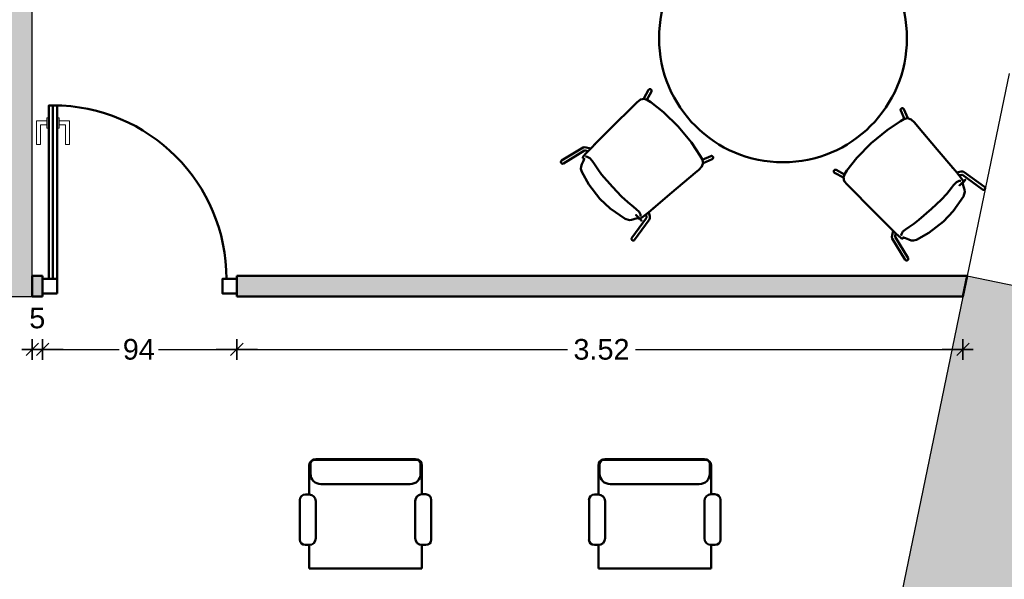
# Model space of a CAD drawing. Header units: metres. Extents: x -1 to 430, y -6 to 31.
# Tile 22 of 24: x 421.45 to 426.21, y 22.84 to 25.54. Entities that reach past the tile are written whole.
import ezdxf

# ---------------------------------------------------------------- set-up
doc = ezdxf.new("R2010")
doc.units = ezdxf.units.M
doc.header["$PDMODE"] = 65
doc.linetypes.add('CONTINUA', pattern=[0])
for name, color, linetype, lineweight in [('3D P2 MOBLES', 7, 'CONTINUA', 25), ('3D P2 MURS', 7, 'CONTINUA', 25), ('3D P2 MURS NOUS', 7, 'CONTINUA', 25), ('P2 MAMPARES', 7, 'CONTINUA', 25)]:
    doc.layers.add(name, color=color, linetype=linetype, lineweight=lineweight)
doc.styles.add('ARIAL', font='arial.ttf')
doc.dimstyles.new('DIMSTYLE_5', dxfattribs={"dimtxt": 0.1, "dimasz": 0.1, "dimexe": 0, "dimexo": 1e-06, "dimgap": 0.05, "dimtad": 0, "dimdec": 0, "dimlfac": 100, "dimrnd": 1, "dimzin": 4, "dimdsep": 46, "dimtxsty": 'ARIAL', "dimblk1": 'ALL_ML_STRICH', "dimblk2": 'ALL_ML_STRICH', "dimsah": 1, "dimcen": 0, "dimse1": 1, "dimse2": 1, "dimclrd": 2, "dimclre": 2, "dimclrt": 2, "dimadec": 0, "dimazin": 0, "dimtfac": 1, "dimtdec": 0, "dimtix": 1, "dimtmove": 2, "dimatfit": 3, "dimfxl": 0, "dimtzin": 0, "dimlwd": 0, "dimlwe": 35, "dimarcsym": 0})
doc.dimstyles.new('DIMSTYLE_6', dxfattribs={"dimtxt": 0.1, "dimasz": 0.1, "dimexe": 0, "dimexo": 1e-06, "dimgap": 0.05, "dimtad": 2, "dimdec": 0, "dimlfac": 100, "dimrnd": 1, "dimzin": 4, "dimdsep": 46, "dimtxsty": 'ARIAL', "dimblk1": 'ALL_ML_STRICH', "dimblk2": 'ALL_ML_STRICH', "dimsah": 1, "dimcen": 0, "dimse1": 1, "dimse2": 1, "dimclrd": 2, "dimclre": 2, "dimclrt": 2, "dimadec": 0, "dimazin": 0, "dimtfac": 1, "dimtdec": 0, "dimtix": 1, "dimtmove": 2, "dimatfit": 3, "dimfxl": 0, "dimtvp": 1.2, "dimtzin": 0, "dimlwd": 0, "dimlwe": 35, "dimarcsym": 0})
doc.dimstyles.new('DIMSTYLE_7', dxfattribs={"dimtxt": 0.1, "dimasz": 0.1, "dimexe": 0, "dimexo": 1e-06, "dimgap": 0.05, "dimtad": 0, "dimrnd": 0.01, "dimzin": 4, "dimdsep": 46, "dimtxsty": 'ARIAL', "dimblk1": 'ALL_ML_STRICH', "dimblk2": 'ALL_ML_STRICH', "dimsah": 1, "dimcen": 0, "dimse1": 1, "dimse2": 1, "dimclrd": 2, "dimclre": 2, "dimclrt": 2, "dimadec": 0, "dimazin": 0, "dimtfac": 1, "dimtdec": 0, "dimtix": 1, "dimtmove": 2, "dimatfit": 3, "dimfxl": 0, "dimtzin": 0, "dimlwd": 0, "dimlwe": 35, "dimarcsym": 0})

# ---------------------------------------------------------------- blocks, each defined once
blk = doc.blocks.new('ALL_ML_STRICH')
at = {"color": 0, "linetype": 'ByBlock', "lineweight": -2}
for p, q in [((0, -0.5), (0, 0.5)), ((-1, 0), (0.5, 0)), ((-0.3, -0.3), (0.3, 0.3))]:
    blk.add_line(p, q, dxfattribs=at)
blk = doc.blocks.new('*D26')
at = {"layer": 'DEFPOINTS', "color": 2, "linetype": 'CONTINUA', "lineweight": 35, "transparency": 33554687}
for p in [(421.507, 24.2048), (421.557, 24.2048), (421.507, 23.9488)]:
    blk.add_point(p, dxfattribs=at)
at = {"layer": 'P2 MAMPARES', "color": 2, "linetype": 'CONTINUA', "lineweight": -2, "transparency": 33554687}
blk.add_line((421.507, 23.9488), (421.557, 23.9488), dxfattribs=at)
at = {"layer": 'P2 MAMPARES', "color": 2, "linetype": 'CONTINUA', "lineweight": 35, "transparency": 33554687, "xscale": 0.1, "yscale": 0.1, "zscale": 0.1, "rotation": 180}
blk.add_blockref('ALL_ML_STRICH', (421.507, 23.9488), dxfattribs=at)
at = {"layer": 'P2 MAMPARES', "color": 2, "linetype": 'CONTINUA', "lineweight": 35, "transparency": 33554687, "xscale": 0.1, "yscale": 0.1, "zscale": 0.1}
blk.add_blockref('ALL_ML_STRICH', (421.557, 23.9488), dxfattribs=at)
at = {"layer": 'P2 MAMPARES', "color": 2, "linetype": 'CONTINUA', "lineweight": 35, "transparency": 33554687, "insert": (421.5309, 24.1005), "char_height": 0.1, "width": 0.1, "attachment_point": 5, "style": 'ARIAL'}
blk.add_mtext('\\A1;{5}', dxfattribs=at)
blk = doc.blocks.new('*D27')
at = {"layer": 'DEFPOINTS', "color": 2, "linetype": 'CONTINUA', "lineweight": 35, "transparency": 33554687}
for p in [(421.557, 24.2048), (422.497, 24.2048), (421.557, 23.9488)]:
    blk.add_point(p, dxfattribs=at)
at = {"layer": 'P2 MAMPARES', "color": 2, "linetype": 'CONTINUA', "lineweight": -2, "transparency": 33554687}
for p, q in [((421.557, 23.9488), (421.9277, 23.9488)), ((422.1177, 23.9488), (422.497, 23.9488))]:
    blk.add_line(p, q, dxfattribs=at)
at = {"layer": 'P2 MAMPARES', "color": 2, "linetype": 'CONTINUA', "lineweight": 35, "transparency": 33554687, "xscale": 0.1, "yscale": 0.1, "zscale": 0.1, "rotation": 180}
blk.add_blockref('ALL_ML_STRICH', (421.557, 23.9488), dxfattribs=at)
at = {"layer": 'P2 MAMPARES', "color": 2, "linetype": 'CONTINUA', "lineweight": 35, "transparency": 33554687, "xscale": 0.1, "yscale": 0.1, "zscale": 0.1}
blk.add_blockref('ALL_ML_STRICH', (422.497, 23.9488), dxfattribs=at)
at = {"layer": 'P2 MAMPARES', "color": 2, "linetype": 'CONTINUA', "lineweight": 35, "transparency": 33554687, "insert": (422.0227, 23.9488), "char_height": 0.1, "width": 0.2, "attachment_point": 5, "style": 'ARIAL'}
blk.add_mtext('\\A1;{94}', dxfattribs=at)
blk = doc.blocks.new('*D28')
at = {"layer": 'DEFPOINTS', "color": 2, "linetype": 'CONTINUA', "lineweight": 35, "transparency": 33554687}
for p in [(422.497, 24.2048), (426.0126, 24.2048), (422.497, 23.9488)]:
    blk.add_point(p, dxfattribs=at)
at = {"layer": 'P2 MAMPARES', "color": 2, "linetype": 'CONTINUA', "lineweight": -2, "transparency": 33554687}
for p, q in [((422.497, 23.9488), (424.0975, 23.9488)), ((424.4275, 23.9488), (426.0126, 23.9488))]:
    blk.add_line(p, q, dxfattribs=at)
at = {"layer": 'P2 MAMPARES', "color": 2, "linetype": 'CONTINUA', "lineweight": 35, "transparency": 33554687, "xscale": 0.1, "yscale": 0.1, "zscale": 0.1, "rotation": 180}
blk.add_blockref('ALL_ML_STRICH', (422.497, 23.9488), dxfattribs=at)
at = {"layer": 'P2 MAMPARES', "color": 2, "linetype": 'CONTINUA', "lineweight": 35, "transparency": 33554687, "xscale": 0.1, "yscale": 0.1, "zscale": 0.1}
blk.add_blockref('ALL_ML_STRICH', (426.0126, 23.9488), dxfattribs=at)
at = {"layer": 'P2 MAMPARES', "color": 2, "linetype": 'CONTINUA', "lineweight": 35, "transparency": 33554687, "insert": (424.2625, 23.9488), "char_height": 0.1, "width": 0.4, "attachment_point": 5, "style": 'ARIAL'}
blk.add_mtext('\\A1;{\\A1;{3.52\\H0.066000;\\S^ ;}}', dxfattribs=at)

msp = doc.modelspace()

# ---------------------------------------------------------------- hatches: boundary and pattern name
at = {"layer": '3D P2 MURS', "linetype": 'CONTINUA', "lineweight": 18, "true_color": 0xa0a0a0, "transparency": 33554687}
for points in [[(421.507, 24.2048), (421.507, 28.0682), (421.337, 28.0682), (421.337, 24.2048)], [(425.7009, 22.7007), (426.308, 22.5749), (426.6404, 24.179), (426.0333, 24.3048)]]:
    msp.add_hatch(color=253, dxfattribs=at).paths.add_polyline_path(points)
at = {"layer": 'P2 MAMPARES', "linetype": 'CONTINUA', "lineweight": 25, "transparency": 33554687}
for points in [[(421.507, 24.3048), (421.507, 24.2048), (421.557, 24.2048), (421.557, 24.3048)], [(426.0333, 24.3048), (422.497, 24.3048), (422.497, 24.2048), (426.0126, 24.2048)]]:
    msp.add_hatch(color=180, dxfattribs=at).paths.add_polyline_path(points)

# ---------------------------------------------------------------- linework, layer by layer
at = {"layer": '3D P2 MOBLES', "color": 202, "linetype": 'CONTINUA', "lineweight": 50, "transparency": 33554687}
for p, q in [((424.467, 25.1622), (424.4901, 25.2044)), ((424.4825, 25.1572), (424.5042, 25.1967)), ((425.7298, 25.0637), (425.7114, 25.1049)), ((425.7456, 25.0674), (425.726, 25.1113)), ((424.0696, 24.8623), (424.1732, 24.9254)), ((424.0779, 24.8486), (424.1808, 24.9113)), ((424.1923, 24.9025), (424.1924, 24.9025)), ((424.2077, 24.9204), (424.2088, 24.92)), ((424.7507, 24.8658), (424.7919, 24.8842)), ((424.1781, 24.8735), (424.1781, 24.8735)), ((424.7544, 24.8499), (424.7984, 24.8695)), ((425.4334, 24.78), (425.3912, 24.8031)), ((425.4384, 24.7955), (425.3989, 24.8172)), ((425.984, 24.805), (425.9829, 24.8046)), ((426.1074, 24.7227), (426.0101, 24.7937)), ((426.1168, 24.7356), (426.0189, 24.8071)), ((425.9979, 24.7858), (425.9978, 24.7859)), ((426.0097, 24.7557), (426.0097, 24.7557)), ((424.4728, 24.5977), (424.4729, 24.5978)), ((424.492, 24.6115), (424.4917, 24.6126)), ((424.4097, 24.4882), (424.4807, 24.5855)), ((424.4227, 24.4787), (424.4941, 24.5767)), ((424.4427, 24.5859), (424.4427, 24.5859)), ((425.6752, 24.5207), (425.6756, 24.5217)), ((425.6931, 24.5053), (425.693, 24.5054)), ((425.7333, 24.3826), (425.6702, 24.4862)), ((425.7469, 24.3909), (425.6843, 24.4937)), ((425.7221, 24.4911), (425.7221, 24.4911)), ((422.8727, 23.4149), (423.368, 23.4149)), ((422.879, 23.4186), (423.3616, 23.4186)), ((424.2727, 23.4149), (424.768, 23.4149)), ((424.279, 23.4186), (424.7616, 23.4186)), ((422.8473, 23.247), (422.8473, 23.3895)), ((422.8536, 23.3932), (422.8536, 23.3479)), ((423.387, 23.3932), (423.387, 23.3479)), ((423.3934, 23.248), (423.3934, 23.3895)), ((424.2473, 23.247), (424.2473, 23.3895)), ((424.2536, 23.3932), (424.2536, 23.3479)), ((424.787, 23.3932), (424.787, 23.3479)), ((424.7934, 23.248), (424.7934, 23.3895)), ((422.9044, 23.2971), (423.3362, 23.2971)), ((424.3044, 23.2971), (424.7362, 23.2971)), ((422.8021, 23.0289), (422.8021, 23.2201)), ((422.8289, 23.247), (422.8473, 23.247)), ((422.8796, 23.2147), (422.8796, 23.035)), ((423.3611, 23.035), (423.3611, 23.2157)), ((423.3934, 23.248), (423.4117, 23.248)), ((423.4386, 23.2211), (423.4386, 23.0289)), ((424.2021, 23.0289), (424.2021, 23.2201)), ((424.2289, 23.247), (424.2473, 23.247)), ((424.2796, 23.2147), (424.2796, 23.035)), ((424.7611, 23.035), (424.7611, 23.2157)), ((424.7934, 23.248), (424.8117, 23.248)), ((424.8386, 23.2211), (424.8386, 23.0289)), ((422.8473, 23.0027), (422.8282, 23.0027)), ((422.8473, 22.889), (422.8473, 23.0027)), ((423.3934, 22.889), (423.3934, 23.0027)), ((423.4124, 23.0027), (423.3934, 23.0027)), ((424.2473, 23.0027), (424.2282, 23.0027)), ((424.2473, 22.889), (424.2473, 23.0027)), ((424.7934, 22.889), (424.7934, 23.0027)), ((424.8124, 23.0027), (424.7934, 23.0027)), ((422.8473, 22.889), (423.3934, 22.889)), ((424.2473, 22.889), (424.7934, 22.889))]:
    msp.add_line(p, q, dxfattribs=at)
for points in [[(424.4901, 25.2044), (424.4904, 25.2048), (424.4907, 25.2052), (424.491, 25.2056), (424.4913, 25.206), (424.4917, 25.2064), (424.492, 25.2067), (424.4924, 25.207), (424.4929, 25.2073), (424.4933, 25.2075), (424.4937, 25.2078), (424.4942, 25.208), (424.4947, 25.2081), (424.4951, 25.2083), (424.4956, 25.2084), (424.4961, 25.2085), (424.4966, 25.2085), (424.4971, 25.2085), (424.4976, 25.2085), (424.4981, 25.2085), (424.4986, 25.2084), (424.4991, 25.2083), (424.4996, 25.2081), (424.5001, 25.208), (424.5005, 25.2078), (424.501, 25.2075), (424.5014, 25.2073), (424.5018, 25.207), (424.5022, 25.2067), (424.5026, 25.2064), (424.503, 25.206), (424.5033, 25.2056), (424.5036, 25.2052), (424.5039, 25.2048), (424.5042, 25.2044), (424.5044, 25.2039), (424.5046, 25.2035), (424.5048, 25.203), (424.5049, 25.2025), (424.505, 25.202), (424.5051, 25.2016), (424.5051, 25.2011), (424.5052, 25.2006), (424.5051, 25.2001), (424.5051, 25.1996), (424.505, 25.1991), (424.5049, 25.1986), (424.5048, 25.1981), (424.5046, 25.1976), (424.5044, 25.1972), (424.5042, 25.1967)], [(424.4179, 25.1282), (424.3132, 25.0237), (424.2309, 24.9416)], [(424.4177, 25.1281), (424.4179, 25.1282), (424.418, 25.1283)], [(424.5013, 25.145), (424.4857, 25.1555), (424.4684, 25.162), (424.4506, 25.158), (424.4336, 25.144), (424.4179, 25.1282)], [(424.5013, 25.145), (424.5003, 25.1458), (424.5001, 25.1459), (424.5013, 25.145)], [(424.6342, 25.0277), (424.5627, 25.0971), (424.5013, 25.145)], [(424.5013, 25.145), (424.5026, 25.1442), (424.5024, 25.1443), (424.5013, 25.145)], [(425.726, 25.1113), (425.7258, 25.1118), (425.7256, 25.1122), (425.7253, 25.1127), (425.725, 25.1131), (425.7247, 25.1134), (425.7243, 25.1138), (425.724, 25.1141), (425.7236, 25.1144), (425.7232, 25.1147), (425.7227, 25.115), (425.7223, 25.1152), (425.7218, 25.1154), (425.7214, 25.1156), (425.7209, 25.1158), (425.7204, 25.1159), (425.7199, 25.116), (425.7194, 25.116), (425.7189, 25.1161), (425.7184, 25.1161), (425.7179, 25.116), (425.7174, 25.1159), (425.7169, 25.1158), (425.7164, 25.1157), (425.716, 25.1156), (425.7155, 25.1154), (425.715, 25.1151), (425.7146, 25.1149), (425.7142, 25.1146), (425.7138, 25.1143), (425.7134, 25.114), (425.713, 25.1137), (425.7127, 25.1133), (425.7124, 25.1129), (425.7121, 25.1125), (425.7118, 25.1121), (425.7116, 25.1116), (425.7114, 25.1112), (425.7112, 25.1107), (425.711, 25.1102), (425.7109, 25.1097), (425.7108, 25.1092), (425.7108, 25.1088), (425.7107, 25.1083), (425.7107, 25.1078), (425.7108, 25.1073), (425.7108, 25.1068), (425.7109, 25.1063), (425.7111, 25.1058), (425.7112, 25.1053), (425.7114, 25.1049)], [(424.6342, 25.0277), (424.6975, 24.9507), (424.7401, 24.8856)], [(425.5678, 24.9472), (425.6449, 25.0105), (425.71, 25.0531)], [(425.71, 25.0531), (425.7087, 25.0523), (425.7089, 25.0525), (425.71, 25.0531)], [(425.71, 25.0531), (425.7264, 25.0622), (425.7442, 25.0673), (425.7616, 25.0618), (425.7774, 25.0464), (425.7918, 25.0295)], [(425.71, 25.0531), (425.7111, 25.0538), (425.7113, 25.0539), (425.71, 25.0531)], [(425.7919, 25.0294), (425.7918, 25.0295), (425.7917, 25.0296)], [(425.7918, 25.0295), (425.8875, 24.9166), (425.9627, 24.828)], [(424.2309, 24.9416), (424.2184, 24.9292), (424.2088, 24.92)], [(424.2277, 24.9384), (424.2305, 24.9412), (424.2327, 24.9434)], [(424.231, 24.9417), (424.2309, 24.9416), (424.2308, 24.9415)], [(425.5678, 24.9472), (425.4984, 24.8757), (425.4506, 24.8143)], [(424.1722, 24.876), (424.173, 24.8799), (424.1754, 24.8836), (424.1835, 24.893), (424.1885, 24.8985), (424.1953, 24.9057), (424.2088, 24.92)], [(424.1879, 24.9266), (424.1794, 24.9273), (424.1732, 24.9254)], [(424.1804, 24.9113), (424.1805, 24.9113), (424.1818, 24.9113), (424.1832, 24.9112), (424.1834, 24.9111), (424.184, 24.911), (424.1983, 24.9087)], [(424.2077, 24.9204), (424.2029, 24.9221), (424.1879, 24.9266)], [(424.7401, 24.8856), (424.7492, 24.8692), (424.7544, 24.8514), (424.7488, 24.834), (424.7335, 24.8182), (424.7165, 24.8038)], [(424.7401, 24.8856), (424.7394, 24.8869), (424.7395, 24.8867), (424.7401, 24.8856)], [(424.7401, 24.8856), (424.7408, 24.8845), (424.7409, 24.8843), (424.7401, 24.8856)], [(424.7984, 24.8695), (424.7988, 24.8698), (424.7992, 24.87), (424.7997, 24.8703), (424.8001, 24.8706), (424.8004, 24.8709), (424.8008, 24.8712), (424.8011, 24.8716), (424.8015, 24.872), (424.8018, 24.8724), (424.802, 24.8728), (424.8022, 24.8733), (424.8025, 24.8737), (424.8026, 24.8742), (424.8028, 24.8747), (424.8029, 24.8752), (424.803, 24.8757), (424.803, 24.8762), (424.8031, 24.8767), (424.8031, 24.8772), (424.803, 24.8777), (424.803, 24.8782), (424.8029, 24.8787), (424.8027, 24.8791), (424.8026, 24.8796), (424.8024, 24.8801), (424.8022, 24.8805), (424.8019, 24.881), (424.8016, 24.8814), (424.8013, 24.8818), (424.801, 24.8822), (424.8007, 24.8826), (424.8003, 24.8829), (424.7999, 24.8832), (424.7995, 24.8835), (424.7991, 24.8838), (424.7986, 24.884), (424.7982, 24.8842), (424.7977, 24.8844), (424.7972, 24.8846), (424.7968, 24.8847), (424.7963, 24.8848), (424.7958, 24.8848), (424.7953, 24.8849), (424.7948, 24.8848), (424.7943, 24.8848), (424.7938, 24.8847), (424.7933, 24.8846), (424.7928, 24.8845), (424.7923, 24.8844), (424.7919, 24.8842)], [(424.0779, 24.8486), (424.0775, 24.8484), (424.0771, 24.8482), (424.0766, 24.848), (424.0762, 24.8479), (424.0757, 24.8477), (424.0752, 24.8477), (424.0748, 24.8476), (424.0743, 24.8476), (424.0738, 24.8476), (424.0733, 24.8476), (424.0728, 24.8477), (424.0723, 24.8478), (424.0718, 24.8479), (424.0714, 24.848), (424.0709, 24.8482), (424.0705, 24.8484), (424.07, 24.8487), (424.0696, 24.8489), (424.0692, 24.8492), (424.0688, 24.8496), (424.0685, 24.8499), (424.0681, 24.8503), (424.0678, 24.8507), (424.0675, 24.8511), (424.0672, 24.8515), (424.067, 24.8519), (424.0668, 24.8524), (424.0666, 24.8528), (424.0664, 24.8533), (424.0663, 24.8538), (424.0661, 24.8543), (424.0661, 24.8548), (424.066, 24.8553), (424.066, 24.8558), (424.066, 24.8563), (424.0661, 24.8567), (424.0661, 24.8572), (424.0663, 24.8577), (424.0664, 24.8582), (424.0666, 24.8587), (424.0667, 24.8591), (424.067, 24.8595), (424.0672, 24.86), (424.0675, 24.8604), (424.0678, 24.8607), (424.0681, 24.8611), (424.0685, 24.8614), (424.0688, 24.8617), (424.0692, 24.862), (424.0696, 24.8623)], [(424.1667, 24.8079), (424.1626, 24.8224), (424.1634, 24.8346), (424.1676, 24.8455)], [(424.1676, 24.8455), (424.175, 24.8608), (424.178, 24.8709), (424.1781, 24.8725), (424.1781, 24.8732), (424.178, 24.8733)], [(424.1729, 24.8748), (424.1724, 24.8755), (424.1722, 24.876)], [(424.1769, 24.8703), (424.1747, 24.8729), (424.1729, 24.8748)], [(424.1781, 24.8734), (424.1769, 24.8716), (424.1767, 24.8707)], [(424.1769, 24.8703), (424.1768, 24.8705), (424.1767, 24.8707)], [(424.1779, 24.8699), (424.1773, 24.87), (424.1769, 24.8703)], [(424.2066, 24.8736), (424.1938, 24.881), (424.1886, 24.8816), (424.1855, 24.8803)], [(424.2281, 24.8446), (424.2167, 24.8618), (424.2066, 24.8736)], [(424.3162, 24.735), (424.2632, 24.7959), (424.2442, 24.8208), (424.2281, 24.8446)], [(424.2543, 24.6781), (424.2005, 24.7477), (424.1667, 24.8079)], [(424.7165, 24.8038), (424.6036, 24.7081), (424.515, 24.6329)], [(424.7164, 24.8037), (424.7165, 24.8038), (424.7166, 24.8039)], [(425.3912, 24.8031), (425.3907, 24.8034), (425.3903, 24.8037), (425.3899, 24.804), (425.3896, 24.8043), (425.3892, 24.8047), (425.3889, 24.805), (425.3886, 24.8054), (425.3883, 24.8058), (425.388, 24.8063), (425.3878, 24.8067), (425.3876, 24.8072), (425.3874, 24.8076), (425.3873, 24.8081), (425.3872, 24.8086), (425.3871, 24.8091), (425.3871, 24.8096), (425.3871, 24.8101), (425.3871, 24.8106), (425.3871, 24.8111), (425.3872, 24.8116), (425.3873, 24.8121), (425.3875, 24.8126), (425.3876, 24.8131), (425.3878, 24.8135), (425.388, 24.814), (425.3883, 24.8144), (425.3886, 24.8148), (425.3889, 24.8152), (425.3892, 24.8156), (425.3896, 24.8159), (425.39, 24.8163), (425.3903, 24.8166), (425.3908, 24.8169), (425.3912, 24.8171), (425.3916, 24.8174), (425.3921, 24.8176), (425.3926, 24.8177), (425.3931, 24.8179), (425.3935, 24.818), (425.394, 24.8181), (425.3945, 24.8181), (425.395, 24.8181), (425.3955, 24.8181), (425.396, 24.8181), (425.3965, 24.818), (425.397, 24.8179), (425.3975, 24.8178), (425.398, 24.8176), (425.3984, 24.8174), (425.3989, 24.8172)], [(425.4506, 24.8143), (425.4401, 24.7987), (425.4335, 24.7814), (425.4376, 24.7636), (425.4516, 24.7466), (425.4673, 24.7308)], [(425.4505, 24.8143), (425.4498, 24.8133), (425.4497, 24.8131), (425.4505, 24.8143)], [(425.4505, 24.8143), (425.4514, 24.8156), (425.4513, 24.8154), (425.4505, 24.8143)], [(425.9655, 24.8246), (425.963, 24.8276), (425.961, 24.8299)], [(425.9625, 24.8281), (425.9627, 24.828), (425.9627, 24.8279)], [(425.9627, 24.828), (425.9741, 24.8146), (425.9829, 24.8046)], [(425.9829, 24.8046), (426.0053, 24.7764), (426.0138, 24.7647), (426.0157, 24.7578)], [(425.984, 24.805), (425.989, 24.8062), (426.0043, 24.8095)], [(426.0105, 24.7936), (426.0104, 24.7936), (426.0088, 24.7937), (426.0079, 24.7937), (426.0077, 24.7937), (426.0074, 24.7937), (426.0068, 24.7936), (425.9933, 24.7915)], [(426.0043, 24.8095), (426.0128, 24.8095), (426.0189, 24.8071)], [(425.9813, 24.7582), (425.9673, 24.744), (425.9574, 24.7311)], [(426.0028, 24.7631), (425.9998, 24.7647), (425.9946, 24.7646), (425.9813, 24.7582)], [(426.0108, 24.7529), (426.0105, 24.7541), (426.0097, 24.7557)], [(426.0098, 24.7555), (426.0097, 24.7554), (426.0097, 24.7531), (426.0178, 24.727)], [(426.0106, 24.7525), (426.0101, 24.7522), (426.0098, 24.7522)], [(426.0149, 24.7567), (426.0124, 24.7544), (426.0106, 24.7525)], [(426.0108, 24.7529), (426.0107, 24.7526), (426.0106, 24.7525)], [(426.0157, 24.7578), (426.0153, 24.7571), (426.0149, 24.7567)], [(424.4181, 24.6382), (424.3893, 24.6618), (424.3602, 24.6891), (424.3162, 24.735)], [(425.4675, 24.7307), (425.4673, 24.7308), (425.4672, 24.7309)], [(425.4673, 24.7308), (425.5719, 24.6262), (425.654, 24.5439)], [(425.9574, 24.7311), (425.9338, 24.7023), (425.9065, 24.6732), (425.8606, 24.6292)], [(426.0178, 24.727), (426.02, 24.7208), (426.0215, 24.7111), (426.0156, 24.6895)], [(426.1074, 24.7227), (426.1078, 24.7224), (426.1082, 24.7222), (426.1087, 24.722), (426.1091, 24.7218), (426.1096, 24.7216), (426.11, 24.7215), (426.1105, 24.7214), (426.111, 24.7213), (426.1115, 24.7213), (426.112, 24.7213), (426.1124, 24.7213), (426.1129, 24.7214), (426.1134, 24.7215), (426.1139, 24.7216), (426.1144, 24.7217), (426.1148, 24.7219), (426.1153, 24.7221), (426.1157, 24.7223), (426.1162, 24.7226), (426.1166, 24.7229), (426.117, 24.7232), (426.1173, 24.7235), (426.1177, 24.7239), (426.118, 24.7243), (426.1183, 24.7247), (426.1186, 24.7251), (426.1189, 24.7255), (426.1191, 24.7259), (426.1193, 24.7264), (426.1195, 24.7269), (426.1196, 24.7274), (426.1197, 24.7278), (426.1198, 24.7283), (426.1199, 24.7288), (426.1199, 24.7293), (426.1199, 24.7298), (426.1199, 24.7303), (426.1198, 24.7308), (426.1197, 24.7313), (426.1196, 24.7317), (426.1194, 24.7322), (426.1192, 24.7327), (426.119, 24.7331), (426.1188, 24.7335), (426.1185, 24.7339), (426.1182, 24.7343), (426.1179, 24.7347), (426.1176, 24.735), (426.1172, 24.7353), (426.1168, 24.7356)], [(424.3765, 24.58), (424.3045, 24.6305), (424.2543, 24.6781)], [(426.0156, 24.6895), (425.9651, 24.6175), (425.9175, 24.5673)], [(424.4452, 24.6143), (424.431, 24.6283), (424.4181, 24.6382)], [(424.4917, 24.6126), (424.4634, 24.5903), (424.4517, 24.5818), (424.4448, 24.5799)], [(424.4502, 24.5928), (424.4517, 24.5957), (424.4516, 24.601), (424.4452, 24.6143)], [(424.4806, 24.5851), (424.4806, 24.5852), (424.4808, 24.5868), (424.4807, 24.5877), (424.4807, 24.5879), (424.4807, 24.5882), (424.4806, 24.5888), (424.4785, 24.6023)], [(424.515, 24.6329), (424.5016, 24.6215), (424.4917, 24.6126)], [(424.492, 24.6115), (424.4932, 24.6066), (424.4965, 24.5913)], [(424.5116, 24.63), (424.5146, 24.6326), (424.5169, 24.6346)], [(424.5151, 24.633), (424.515, 24.6329), (424.5149, 24.6328)], [(425.8606, 24.6292), (425.7996, 24.5762), (425.7748, 24.5572), (425.751, 24.5411)], [(424.414, 24.5778), (424.4078, 24.5756), (424.3981, 24.5741), (424.3765, 24.58)], [(424.4425, 24.5858), (424.4424, 24.5859), (424.4402, 24.5859), (424.414, 24.5778)], [(424.4395, 24.585), (424.4392, 24.5855), (424.4392, 24.5858)], [(424.4437, 24.5807), (424.4414, 24.5832), (424.4395, 24.585)], [(424.4399, 24.5848), (424.4397, 24.5849), (424.4395, 24.585)], [(424.4399, 24.5848), (424.4411, 24.5851), (424.4427, 24.5859)], [(424.4448, 24.5799), (424.4441, 24.5802), (424.4437, 24.5807)], [(424.4965, 24.5913), (424.4965, 24.5828), (424.4941, 24.5767)], [(425.9175, 24.5673), (425.8478, 24.5135), (425.7877, 24.4797)], [(425.6572, 24.5407), (425.6544, 24.5435), (425.6522, 24.5457)], [(425.6539, 24.544), (425.654, 24.5439), (425.6541, 24.5438)], [(425.654, 24.5439), (425.6664, 24.5314), (425.6756, 24.5217)], [(425.6752, 24.5207), (425.6735, 24.5159), (425.669, 24.5009)], [(425.7195, 24.4852), (425.7157, 24.4859), (425.7119, 24.4884), (425.7026, 24.4965), (425.6971, 24.5015), (425.6899, 24.5083), (425.6756, 24.5217)], [(425.6843, 24.4934), (425.6843, 24.4935), (425.6843, 24.4948), (425.6844, 24.4962), (425.6845, 24.4964), (425.6846, 24.497), (425.6869, 24.5113)], [(425.722, 24.5196), (425.7145, 24.5068), (425.714, 24.5016), (425.7153, 24.4985)], [(425.751, 24.5411), (425.7338, 24.5297), (425.722, 24.5196)], [(424.4097, 24.4882), (424.4095, 24.4878), (424.4092, 24.4874), (424.409, 24.4869), (424.4088, 24.4865), (424.4086, 24.486), (424.4085, 24.4856), (424.4084, 24.4851), (424.4083, 24.4846), (424.4083, 24.4841), (424.4083, 24.4836), (424.4083, 24.4831), (424.4084, 24.4827), (424.4085, 24.4822), (424.4086, 24.4817), (424.4087, 24.4812), (424.4089, 24.4808), (424.4091, 24.4803), (424.4093, 24.4799), (424.4096, 24.4794), (424.4099, 24.479), (424.4102, 24.4786), (424.4105, 24.4783), (424.4109, 24.4779), (424.4113, 24.4776), (424.4117, 24.4773), (424.4121, 24.477), (424.4125, 24.4767), (424.413, 24.4765), (424.4134, 24.4763), (424.4139, 24.4761), (424.4144, 24.476), (424.4149, 24.4758), (424.4153, 24.4758), (424.4158, 24.4757), (424.4163, 24.4757), (424.4168, 24.4757), (424.4173, 24.4757), (424.4178, 24.4758), (424.4183, 24.4759), (424.4188, 24.476), (424.4192, 24.4762), (424.4197, 24.4763), (424.4201, 24.4766), (424.4205, 24.4768), (424.4209, 24.4771), (424.4213, 24.4774), (424.4217, 24.4777), (424.422, 24.478), (424.4224, 24.4784), (424.4227, 24.4787)], [(425.669, 24.5009), (425.6683, 24.4924), (425.6702, 24.4862)], [(425.7208, 24.4859), (425.7201, 24.4854), (425.7195, 24.4852)], [(425.7253, 24.4899), (425.7227, 24.4877), (425.7208, 24.4859)], [(425.7222, 24.4911), (425.724, 24.4899), (425.7249, 24.4897)], [(425.7501, 24.4806), (425.7348, 24.488), (425.7247, 24.491), (425.7231, 24.4911), (425.7224, 24.491), (425.7223, 24.491)], [(425.7253, 24.4899), (425.7251, 24.4898), (425.7249, 24.4897)], [(425.7257, 24.4909), (425.7255, 24.4902), (425.7253, 24.4899)], [(425.7877, 24.4797), (425.7732, 24.4756), (425.761, 24.4764), (425.7501, 24.4806)], [(425.7469, 24.3909), (425.7472, 24.3905), (425.7474, 24.3901), (425.7476, 24.3896), (425.7477, 24.3892), (425.7478, 24.3887), (425.7479, 24.3882), (425.748, 24.3877), (425.748, 24.3873), (425.748, 24.3868), (425.748, 24.3863), (425.7479, 24.3858), (425.7478, 24.3853), (425.7477, 24.3848), (425.7475, 24.3844), (425.7474, 24.3839), (425.7471, 24.3835), (425.7469, 24.383), (425.7466, 24.3826), (425.7463, 24.3822), (425.746, 24.3818), (425.7457, 24.3814), (425.7453, 24.3811), (425.7449, 24.3808), (425.7445, 24.3805), (425.7441, 24.3802), (425.7437, 24.38), (425.7432, 24.3797), (425.7428, 24.3795), (425.7423, 24.3794), (425.7418, 24.3792), (425.7413, 24.3791), (425.7408, 24.3791), (425.7403, 24.379), (425.7398, 24.379), (425.7393, 24.379), (425.7388, 24.3791), (425.7383, 24.3791), (425.7379, 24.3792), (425.7374, 24.3794), (425.7369, 24.3795), (425.7365, 24.3797), (425.736, 24.38), (425.7356, 24.3802), (425.7352, 24.3805), (425.7348, 24.3808), (425.7345, 24.3811), (425.7341, 24.3814), (425.7338, 24.3818), (425.7335, 24.3822), (425.7333, 24.3826)]]:
    msp.add_lwpolyline(points, dxfattribs=at)
for points in [[(426.0099, 24.756), (426.0201, 24.7659), (426.024, 24.7697), (426.0241, 24.7698), (426.0211, 24.7669), (425.9961, 24.7426), (425.9957, 24.7422), (425.9959, 24.7423)], [(424.443, 24.5857), (424.4529, 24.5755), (424.4567, 24.5716), (424.4568, 24.5715), (424.4539, 24.5745), (424.4296, 24.5995), (424.4292, 24.5998), (424.4294, 24.5997)]]:
    msp.add_lwpolyline(points, close=True, dxfattribs=at)
msp.add_circle((425.1413, 25.4543), 0.6, dxfattribs=at)
for centre, radius, start, end in [((422.8727, 23.3895), 0.0254, 90, 180), ((422.879, 23.3932), 0.0254, 90, 180), ((423.3616, 23.3932), 0.0254, 0, 90), ((423.368, 23.3895), 0.0254, 0, 90), ((424.2727, 23.3895), 0.0254, 90, 180), ((424.279, 23.3932), 0.0254, 90, 180), ((424.7616, 23.3932), 0.0254, 0, 90), ((424.768, 23.3895), 0.0254, 0, 90), ((422.9044, 23.3479), 0.0508, 180, 270), ((423.3362, 23.3479), 0.0508, 270, 0), ((424.3044, 23.3479), 0.0508, 180, 270), ((424.7362, 23.3479), 0.0508, 270, 0), ((422.8289, 23.2201), 0.0269, 90, 180), ((422.8473, 23.2147), 0.0323, 0, 90), ((423.3934, 23.2157), 0.0323, 90, 180), ((423.4117, 23.2211), 0.0269, 0, 90), ((424.2289, 23.2201), 0.0269, 90, 180), ((424.2473, 23.2147), 0.0323, 0, 90), ((424.7934, 23.2157), 0.0323, 90, 180), ((424.8117, 23.2211), 0.0269, 0, 90), ((422.8282, 23.0289), 0.0262, 180, 270), ((422.8473, 23.035), 0.0323, 270, 0), ((423.3934, 23.035), 0.0323, 180, 270), ((423.4124, 23.0289), 0.0262, 270, 0), ((424.2282, 23.0289), 0.0262, 180, 270), ((424.2473, 23.035), 0.0323, 270, 0), ((424.7934, 23.035), 0.0323, 180, 270), ((424.8124, 23.0289), 0.0262, 270, 0)]:
    msp.add_arc(centre, radius, start, end, dxfattribs=at)
at = {"layer": '3D P2 MURS', "color": 7, "linetype": 'CONTINUA', "lineweight": 25, "transparency": 33554687}
for p, q in [((421.507, 24.2048), (421.507, 28.0682)), ((426.2362, 25.284), (426.0333, 24.3048)), ((426.0333, 24.3048), (425.7009, 22.7007)), ((426.0333, 24.3048), (426.5719, 24.1932)), ((421.337, 24.2048), (421.507, 24.2048))]:
    msp.add_line(p, q, dxfattribs=at)
at = {"layer": '3D P2 MURS NOUS', "color": 4, "linetype": 'CONTINUA', "lineweight": 50, "transparency": 33554687}
for p, q in [((421.607, 24.2898), (421.607, 25.1298)), ((421.557, 24.3048), (421.507, 24.3048)), ((421.507, 24.3048), (421.507, 24.2048)), ((421.557, 24.3048), (421.557, 24.2048)), ((422.497, 24.2048), (422.497, 24.3048)), ((426.0333, 24.3048), (422.497, 24.3048)), ((426.0126, 24.2048), (426.0333, 24.3048)), ((421.507, 24.2048), (421.557, 24.2048)), ((422.497, 24.2048), (426.0126, 24.2048))]:
    msp.add_line(p, q, dxfattribs=at)
for points in [[(421.627, 24.2198), (421.557, 24.2198), (421.557, 24.2898), (421.627, 24.2898), (421.627, 24.2198)], [(422.497, 24.2198), (422.427, 24.2198), (422.427, 24.2898), (422.497, 24.2898), (422.497, 24.2198)]]:
    msp.add_lwpolyline(points, close=True, dxfattribs=at)
msp.add_arc((421.607, 24.2898), 0.84, 0, 90, dxfattribs=at)
at = {"layer": 'P2 MAMPARES', "color": 4, "linetype": 'CONTINUA', "lineweight": 50, "transparency": 33554687}
for points in [[(421.627, 25.1298), (421.627, 24.2898), (421.607, 24.2898), (421.587, 24.2898), (421.587, 25.1298), (421.607, 25.1298), (421.627, 25.1298)], [(421.627, 24.2198), (421.557, 24.2198), (421.557, 24.2898), (421.627, 24.2898), (421.627, 24.2198)], [(422.497, 24.2198), (422.427, 24.2198), (422.427, 24.2898), (422.497, 24.2898), (422.497, 24.2198)]]:
    msp.add_lwpolyline(points, close=True, dxfattribs=at)
at = {"layer": 'P2 MAMPARES', "color": 40, "linetype": 'CONTINUA', "lineweight": 18, "transparency": 33554687}
for points in [[(421.577, 25.0548), (421.577, 25.0348), (421.547, 25.0348), (421.547, 24.9398), (421.527, 24.9398), (421.527, 25.0548), (421.577, 25.0548)], [(421.587, 25.0698), (421.587, 25.0198), (421.577, 25.0198), (421.577, 25.0698), (421.587, 25.0698)], [(421.637, 25.0698), (421.637, 25.0198), (421.627, 25.0198), (421.627, 25.0698), (421.637, 25.0698)], [(421.637, 25.0548), (421.637, 25.0348), (421.667, 25.0348), (421.667, 24.9398), (421.687, 24.9398), (421.687, 25.0548), (421.637, 25.0548)]]:
    msp.add_lwpolyline(points, close=True, dxfattribs=at)
at = {"layer": 'P2 MAMPARES', "color": 4, "linetype": 'CONTINUA', "lineweight": 50, "transparency": 33554687}
msp.add_arc((421.607, 24.2898), 0.84, 0, 90, dxfattribs=at)

# ---------------------------------------------------------------- dimensions: what is measured, and where the dimension line sits
at = {"layer": 'P2 MAMPARES', "color": 2, "linetype": 'CONTINUA', "lineweight": 35, "transparency": 33554687}
for base, p1, p2, dimstyle, picture, middle in [((421.557, 23.9488), (421.507, 24.2048), (421.557, 24.2048), 'DIMSTYLE_6', '*D26', (421.5309, 24.1005)), ((422.497, 23.9488), (421.557, 24.2048), (422.497, 24.2048), 'DIMSTYLE_5', '*D27', (422.0227, 23.9488)), ((426.0126, 23.9488), (422.497, 24.2048), (426.0126, 24.2048), 'DIMSTYLE_7', '*D28', (424.2625, 23.9488))]:
    dim = msp.add_linear_dim(base=base, p1=p1, p2=p2, dimstyle=dimstyle, override={"dimpost": '<>', "dimclrd": 2, "dimclre": 2, "dimclrt": 2, "dimlwd": 0, "dimlwe": 35}, dxfattribs=at)
    dim.commit()
    dim.dimension.update_dxf_attribs({"geometry": picture, "text_midpoint": middle, "dimtype": 160})

doc.saveas('drawing.dxf')
